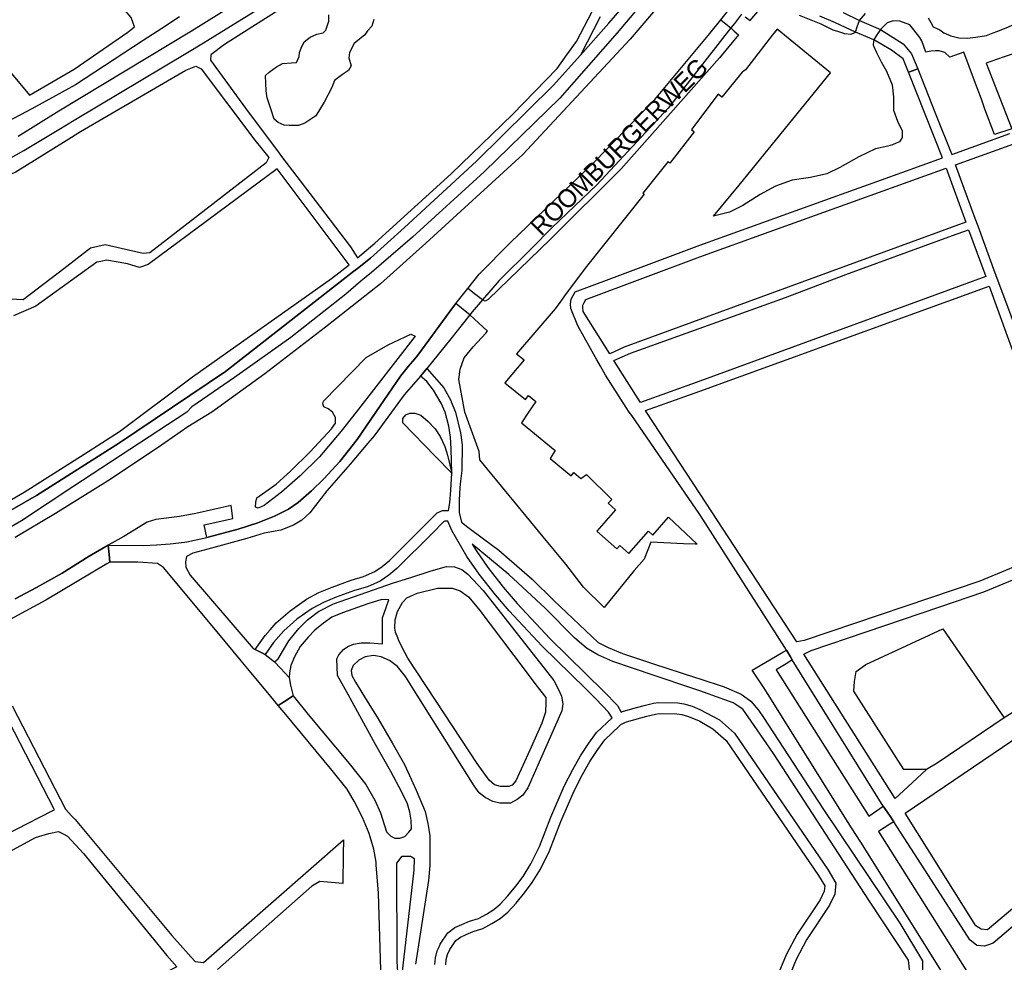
# Model space of a CAD drawing. Header units: metres. Extents: x 89872 to 99175, y 455036 to 468911.
# Tile 65 of 196: x 94626 to 95167, y 462198 to 462716. Entities that reach past the tile are written whole.
import ezdxf
from ezdxf.enums import TextEntityAlignment as Align

# ---------------------------------------------------------------- set-up
doc = ezdxf.new("R2010")
doc.units = ezdxf.units.M
doc.layers.add('Straatnamen', color=7, linetype='Continuous')
doc.layers.add('Wegdeel doorgaand', color=1, linetype='Continuous')
doc.layers.add('Waterdeel', color=7, linetype='Continuous', true_color=0x00aaff)
doc.layers.add('Wegdeel', color=7, linetype='Continuous', true_color=0x9a9a9a)

msp = doc.modelspace()

# ---------------------------------------------------------------- linework, layer by layer
at = {"layer": 'Waterdeel', "lineweight": -3}
for p, q in [((94796.01, 462714.82), (94796.01, 462718.4)), ((94794.44, 462710.02), (94796.01, 462714.82)), ((94820.82, 462715.88), (94819.66, 462712.1)), ((94785.74, 462706.09), (94789.42, 462707.74)), ((94789.42, 462707.74), (94792.91, 462708.42)), ((94792.91, 462708.42), (94794.44, 462710.02)), ((94815.82, 462707.37), (94809.93, 462702.65)), ((94817.3, 462709.58), (94815.82, 462707.37)), ((94819.66, 462712.1), (94817.3, 462709.58)), ((94780.79, 462700.08), (94782.44, 462703.48)), ((94782.44, 462703.48), (94785.74, 462706.09)), ((94809.93, 462702.65), (94807.42, 462697.64)), ((94779.84, 462695.42), (94779.92, 462697.66)), ((94779.92, 462697.66), (94780.79, 462700.08)), ((94807.42, 462697.64), (94807.12, 462694.68)), ((94767.22, 462689.81), (94770.52, 462691.55)), ((94770.52, 462691.55), (94775.56, 462692.04)), ((94775.56, 462692.04), (94778.27, 462692.19)), ((94778.27, 462692.19), (94779.84, 462695.42)), ((94807.12, 462694.68), (94808.3, 462690.41)), ((94761.21, 462685.06), (94763.25, 462686.9)), ((94763.25, 462686.9), (94767.22, 462689.81)), ((94803.57, 462685.55), (94799.11, 462682.35)), ((94806.83, 462687.75), (94803.57, 462685.55)), ((94808.3, 462690.41), (94806.83, 462687.75)), ((94761.6, 462676.53), (94761.21, 462685.06)), ((94799.11, 462682.35), (94797.66, 462678.37)), ((94762.09, 462672.66), (94761.6, 462676.53)), ((94797.66, 462678.37), (94793.45, 462670.29)), ((94764.03, 462667.33), (94762.09, 462672.66)), ((94793.45, 462670.29), (94788.99, 462662.83)), ((94765.96, 462661.03), (94764.03, 462667.33)), ((94768.19, 462659.18), (94765.96, 462661.03)), ((94771.49, 462657.73), (94768.19, 462659.18)), ((94782.83, 462658.8), (94779.44, 462657.54)), ((94788.99, 462662.83), (94782.83, 462658.8)), ((94774.3, 462657.44), (94771.49, 462657.73)), ((94779.44, 462657.54), (94774.3, 462657.44)), ((94836.76, 462496.49), (94838.47, 462498.49)), ((94836.76, 462494.08), (94836.76, 462496.49)), ((94838.47, 462498.49), (94840.6, 462499.48)), ((94840.6, 462499.48), (94843.45, 462499.48)), ((94843.45, 462499.48), (94846.72, 462498.34)), ((94846.72, 462498.34), (94850.7, 462494.79)), ((94854.52, 462475.75), (94836.76, 462494.08)), ((94850.7, 462494.79), (94854.54, 462490.81)), ((94854.54, 462490.81), (94857.38, 462486.54)), ((94857.38, 462486.54), (94859.94, 462481.14)), ((94859.94, 462481.14), (94861.36, 462476.3)), ((94863.64, 462466.34), (94854.52, 462475.75)), ((94861.36, 462476.3), (94863.64, 462466.34)), ((95091.38, 462361.32), (95133.62, 462380.89)), ((95133.62, 462380.89), (95167.41, 462331.97)), ((95086.05, 462357.32), (95091.38, 462361.32)), ((95085.16, 462351.98), (95086.05, 462357.32)), ((95084.71, 462346.64), (95085.16, 462351.98)), ((95112.28, 462303.5), (95084.71, 462346.64)), ((95167.41, 462331.97), (95130.51, 462307.05)), ((95130.51, 462307.05), (95124.73, 462303.5)), ((95124.73, 462303.5), (95112.28, 462303.5))]:
    msp.add_line(p, q, dxfattribs=at)
for points in [[(94614.22, 462635.88), (94628.44, 462643.7), (94647.69, 462655.39), (94656.01, 462660.44), (94718.43, 462697.67), (94727.12, 462703.01), (94754.41, 462719.77), (94854.5, 462782.3), (94865.92, 462789.64), (94861.83, 462793.02), (94858.83, 462795.53), (94720.48, 462709.47), (94647.63, 462665.38), (94625.24, 462651.52)], [(95000, 462750.14), (94961.82, 462704.96), (94902.78, 462641.57), (94849.47, 462592.86), (94824.42, 462570.47), (94794.21, 462546.65), (94760.81, 462521.06), (94731.82, 462500), (94718.64, 462491.83), (94701.69, 462480.09), (94674.32, 462462.05), (94645.85, 462444.23), (94623.58, 462430.97)], [(95025.03, 462717.23), (95027.75, 462715.17), (95032.83, 462721.33)], [(95054.75, 462718.23), (95066.55, 462713.38), (95073.15, 462710.2), (95076.21, 462709.26), (95079.67, 462708.19), (95083.1, 462707.69), (95084.57, 462708.33), (95085.6, 462708.78), (95086.65, 462711.71), (95087.9, 462715.17), (95091.06, 462719.06)], [(95125.68, 462716.78), (95127.02, 462714.09), (95128.34, 462711.69), (95131.99, 462710.17), (95134.2, 462708.44), (95138.15, 462706.8), (95142.38, 462705.65), (95147.1, 462705.55), (95151.82, 462706.03), (95157.6, 462707.09), (95161.35, 462708.41), (95163.35, 462709.18), (95169.35, 462711.65), (95170.2, 462712.01), (95174.06, 462713.64), (95183.3, 462718.16)], [(95186.78, 462701.9), (95166.92, 462695.1), (95157.5, 462691.88), (95158.81, 462688.51), (95171.55, 462655.78), (95162.06, 462652.52), (95156.83, 462666.59), (95154.84, 462671.96), (95151.08, 462682.1), (95145.2, 462697.93), (95137.56, 462695.1), (95134.68, 462697.66), (95131.7, 462698.52), (95129.48, 462698.52), (95126.98, 462698.43), (95124.28, 462697.85), (95122.14, 462704.01), (95121.03, 462705.86), (95117.71, 462710.12), (95115.49, 462712.91), (95109.94, 462714.95), (95106.42, 462715.14), (95103.09, 462714.04), (95099.33, 462710.28), (95097.09, 462706.75), (95095.8, 462704.7), (95095.61, 462703.76), (95095.32, 462701.66), (95095.5, 462701.25), (95097.16, 462697.57), (95099.68, 462692.46), (95102.69, 462687.44), (95105.87, 462679.82), (95106.62, 462673.04), (95106.54, 462665.93), (95108.8, 462659.91), (95111.22, 462654.63), (95111.22, 462650.95), (95109.8, 462648.52), (95108.08, 462647.78), (95105.92, 462646.83), (95103.38, 462646.26), (95096.63, 462644.74), (95087.51, 462640.22), (95077.05, 462634.36), (95069.85, 462631.02), (95060.98, 462629.01), (95058.39, 462628.6), (95050.85, 462627.42), (95041.73, 462624.15), (95033.19, 462619.64), (95023.65, 462613.61), (95016.37, 462609.84), (95007.5, 462607.67), (95021.73, 462624.71), (95071.94, 462686.55), (95042.65, 462710.4), (95040.08, 462707.28), (95025.08, 462688.19), (95023.32, 462686.9), (95012.16, 462673.17), (95010.06, 462674.75), (94995.45, 462655.26), (94997, 462654.1), (94983.65, 462636.88), (94982.65, 462637.69), (94968.67, 462620.31), (94969.39, 462619.73), (94937.04, 462579.15), (94925.68, 462563.82), (94923.04, 462560.24), (94920.49, 462556.81), (94899.33, 462532.05), (94903.43, 462528.75), (94892.8, 462516.06), (94904.12, 462506.94), (94905.84, 462509.08), (94909.81, 462505.89), (94905.91, 462500), (94901.95, 462494.03), (94920.57, 462478.89), (94917.69, 462474.54), (94929.35, 462465.04), (94930.73, 462466.74), (94934.7, 462463.51), (94937.66, 462465.66), (94951.71, 462451.89), (94949.63, 462449.88), (94953.76, 462446.23), (94943.46, 462434.56), (94954.45, 462424.87), (94956.03, 462426.66), (94961.09, 462422.2), (94971.91, 462434.46), (94974.18, 462432.35), (94982.79, 462442.23), (94998.56, 462427.31), (94997.58, 462427.35), (94991.09, 462427.64), (94973.1, 462428.43), (94969.41, 462419.06), (94964.04, 462412.92), (94947.53, 462392.58), (94936.02, 462403.71), (94926.43, 462416.37), (94913.98, 462431.37), (94879.18, 462473.74), (94878.76, 462478.36), (94870.93, 462500), (94869.82, 462506.02), (94867.62, 462517.95), (94868.36, 462523.61), (94870.57, 462529.76), (94875.49, 462535.91), (94882.33, 462543.37), (94883.31, 462544.44), (94873.55, 462553.49), (94870.13, 462556.24), (94865.88, 462559.66), (94864.58, 462558.03), (94845.03, 462531.37), (94843.36, 462529.35), (94839.95, 462525.23), (94835.39, 462519.74), (94821.98, 462500), (94811.68, 462484.86), (94802.08, 462472.82), (94793.3, 462463.38), (94786.63, 462456.7), (94779.3, 462450.36), (94773.94, 462446.61), (94766.29, 462442.71), (94757.01, 462439.13), (94746.27, 462435.55), (94728.91, 462431.09), (94727.57, 462437.99), (94743.35, 462441.57), (94742.37, 462448.73), (94723.01, 462444.17), (94713.9, 462442.55), (94701.04, 462440.92), (94696.16, 462439.46), (94683.31, 462431.64), (94674.79, 462426.76), (94664.27, 462420.74), (94649.55, 462411.46), (94635.27, 462403.5), (94623.68, 462397.26)]]:
    msp.add_lwpolyline(points, dxfattribs=at)
for points in [[(94881.97, 462560.9), (94880.51, 462561.62), (94876.82, 462564.53), (94872.49, 462567.92), (94878.79, 462575.8), (94896.02, 462593.22), (94942.58, 462638.01), (94975.27, 462671.78), (95000, 462701.46), (95005.55, 462708.13), (95011.57, 462715.58), (95014.54, 462713.2), (95017.09, 462711.15), (95018.93, 462709.45), (95021.26, 462707.31), (95010.93, 462694.77), (94974.11, 462653.21), (94956.79, 462633.71), (94917.87, 462595.05), (94883.73, 462561.82)], [(94757.18, 462447.1), (94755.71, 462447.75), (94755.88, 462450.52), (94756.53, 462452.8), (94767.1, 462460.45), (94774.91, 462467.45), (94785.81, 462478.19), (94797.53, 462490.72), (94799.81, 462493.97), (94799.81, 462497.07), (94798.05, 462500), (94795.65, 462501.75), (94793.35, 462502.8), (94792.72, 462504.47), (94793.16, 462505.92), (94816.6, 462529.94), (94828.68, 462537.05), (94841.12, 462542.74), (94843.61, 462541.67), (94811.04, 462500), (94802.9, 462489.58), (94790.86, 462475.42), (94780.28, 462465), (94770.03, 462456.05), (94760.43, 462448.57)]]:
    msp.add_lwpolyline(points, close=True, dxfattribs=at)
at = {"layer": 'Wegdeel'}
for p, q in [((95078.95, 462719.69), (95087.9, 462715.17)), ((95074.68, 462713.92), (95065.97, 462717.57)), ((95085.6, 462708.78), (95074.68, 462713.92)), ((95087.9, 462715.17), (95099.33, 462710.28)), ((95095.8, 462704.7), (95085.6, 462708.78)), ((95099.33, 462710.28), (95111.79, 462702.39)), ((95105.45, 462698.96), (95095.8, 462704.7)), ((95111.79, 462702.39), (95116.47, 462696.99)), ((95111.84, 462694.1), (95105.45, 462698.96)), ((95116.47, 462696.99), (95119.83, 462688.61)), ((95114.74, 462686.8), (95111.84, 462694.1)), ((95116.97, 462687.59), (95114.74, 462686.8)), ((95119.83, 462688.61), (95116.97, 462687.59))]:
    msp.add_line(p, q, dxfattribs=at)
for points in [[(94605.34, 462705.55), (94631.44, 462674.12), (94655.98, 462688.48), (94685.65, 462708.75), (94689.16, 462711.72), (94687.43, 462716.93), (94655.45, 462754.26), (94617.42, 462799.41)], [(94779.74, 462728.2), (94738.7, 462702.01), (94731.19, 462696.37), (94730.98, 462693.45), (94751.65, 462665.08), (94767.81, 462643.52), (94770.05, 462640.54), (94780.26, 462627.2), (94808.03, 462590.92), (94811.87, 462584.78), (94821.4, 462592.86), (94863.33, 462630.9), (94897.09, 462663.6), (94921.61, 462688.84), (94926.98, 462696.37), (94932.27, 462703.78), (94940.8, 462720.13)], [(94614.22, 462635.88), (94628.44, 462643.7), (94647.69, 462655.39), (94656.01, 462660.44), (94718.43, 462697.67), (94727.12, 462703.01), (94754.41, 462719.77)], [(94713.9, 462717.28), (94704.18, 462710.92), (94694.03, 462704.28), (94656.87, 462679.96), (94634.88, 462667.88), (94626.91, 462663.5), (94590.36, 462644.62)], [(94945.31, 462717.2), (94934.38, 462696.24), (94919.48, 462679.6), (94877.19, 462638.01), (94837.75, 462601.4), (94818.91, 462584.69), (94814.59, 462581.15), (94812.5, 462579.47), (94809.88, 462577.37), (94739.27, 462522.26), (94680.99, 462483.16), (94635.41, 462454.12), (94592.74, 462429.79)], [(95204.89, 462245.07), (95161.32, 462208.05), (95158.78, 462207.18), (95156.57, 462206.41), (95152.38, 462206.78), (95148.55, 462209.88), (95127.36, 462242.7), (95106.67, 462274.74), (95104.27, 462278.36), (95100.94, 462283.39), (95050.85, 462363.8), (95049.9, 462365.4), (95047.62, 462369.19), (95046.77, 462370.51), (95000, 462443.69), (94962.59, 462498.06), (94961.25, 462500), (94959.56, 462502.46), (94948.24, 462520.36), (94945.53, 462525.19), (94943.51, 462528.78), (94933.02, 462547.43), (94929.09, 462556.89), (94929, 462559.48), (94929.34, 462561.99), (94931.52, 462566.01), (94950.15, 462573), (95000, 462591.7), (95077.91, 462619.78), (95099.89, 462627.7), (95133.42, 462639.79), (95114.74, 462686.8), (95116.97, 462687.59), (95119.83, 462688.61), (95129.68, 462664.01), (95138.63, 462641.66), (95170.53, 462653.12)], [(95191.02, 462500), (95164.36, 462571.03), (95162.43, 462576.35), (95153.03, 462602.13), (95151.5, 462606.34), (95140.71, 462635.95), (95172.73, 462647.45)], [(94601.6, 462440.38), (94628.58, 462456.04), (94661.55, 462476.86), (94681.07, 462489.39), (94721.13, 462519.46), (94797.47, 462573.44), (94807.24, 462580.85), (94767.72, 462633.77), (94696.76, 462581.17), (94691.93, 462579.39), (94685.32, 462581.43), (94680.2, 462582.34), (94673.89, 462583.46), (94670.71, 462582.86), (94668.55, 462582.44), (94635.07, 462558.29), (94622.62, 462552.95)], [(94854.34, 462196.35), (94854.71, 462200.03), (94855.64, 462203.76), (94856.86, 462206.47), (94857.3, 462207.46), (94861.51, 462213.67), (94865.39, 462216.58), (94869.25, 462218.38), (94873.48, 462220.07), (94878.35, 462221.64), (94882.75, 462224.07), (94886.73, 462226.52), (94890.32, 462229.52), (94894.53, 462234.03), (94898.97, 462239.42), (94902.91, 462244.79), (94907.16, 462251.72), (94911.85, 462261.24), (94918.16, 462277.28), (94925.53, 462294.32), (94930.16, 462303.57), (94934.4, 462311.06), (94939.05, 462318.04), (94943.32, 462323.84), (94951.81, 462331.88), (94949.91, 462335.1), (94942.99, 462342.1), (94937.18, 462347.98), (94913.33, 462371.28), (94895.19, 462390.72), (94887.62, 462399.45), (94878.74, 462410.95), (94871.98, 462420.52), (94863.69, 462434.99), (94861.46, 462439.97), (94859.91, 462439.97), (94859.2, 462439.65), (94852.8, 462433.27), (94833.54, 462414.07), (94829.09, 462410.3), (94824.33, 462407.13), (94817.26, 462404.02), (94810.17, 462401.88), (94800.05, 462398.18), (94793.07, 462395.33), (94786.88, 462392.07), (94778.54, 462386.09), (94771.31, 462379.81), (94765.69, 462373.4), (94761, 462366.8), (94758.57, 462368.02), (94755.58, 462369.53), (94760.98, 462377.13), (94763.8, 462380.35), (94767.07, 462384.07), (94774.81, 462390.8), (94783.72, 462397.19), (94790.54, 462400.77), (94797.88, 462403.78), (94808.27, 462407.57), (94815.18, 462409.66), (94821.44, 462412.41), (94825.47, 462415.1), (94829.48, 462418.49), (94855.73, 462444.67), (94858.61, 462445.97), (94861.88, 462445.97), (94862.55, 462450.07), (94863.18, 462457.03), (94863.64, 462466.34), (94863.41, 462479.8), (94862.98, 462486.2), (94861.99, 462492.17), (94859.99, 462500), (94857.84, 462504.89), (94853.65, 462512.02), (94849.88, 462516.84), (94846.47, 462519.82), (94848.33, 462521.99), (94849.95, 462523.88), (94859.31, 462513.28), (94863.08, 462506.36), (94863.4, 462505.62), (94865.79, 462500), (94868.52, 462488.55), (94869.47, 462481.92), (94869.23, 462467.94), (94868.5, 462462.08), (94868.05, 462458.47), (94867.81, 462451.59), (94867.81, 462445.69), (94867.81, 462444.72), (94869, 462439.51), (94872.56, 462436.79), (94881.08, 462430.27), (94889.6, 462424.11), (94907.84, 462408.24), (94919.8, 462396.39), (94944.2, 462373.41), (94945.65, 462372.66), (94949.65, 462370.57), (94957.49, 462367.3), (94974.65, 462361.64), (94997.7, 462354.11), (95000, 462353.36), (95013.49, 462348.96), (95022.74, 462344.87), (95028.07, 462341.14), (95032.33, 462336.16), (95034.99, 462332.09), (95068.04, 462281.6), (95109.98, 462219.04), (95122.42, 462198.42), (95122.42, 462191.14)], [(94623.68, 462397.26), (94635.27, 462403.5), (94649.55, 462411.46), (94664.27, 462420.74), (94674.79, 462426.76), (94675.29, 462421.74), (94675.7, 462417.58), (94674, 462416.56), (94640.53, 462396.6), (94629.34, 462390.59), (94602.51, 462376.17)], [(95115.92, 462188.64), (95114.78, 462198.78), (95093.38, 462231.07), (95040.51, 462312.35), (95029.84, 462327.73), (95023.63, 462336.7), (95018.47, 462340.25), (95000, 462346.77), (94995.7, 462348.22), (94974.87, 462355.27), (94952.22, 462362.87), (94943.97, 462366.57), (94937.71, 462370.27), (94931.17, 462375.96), (94914.96, 462392.17), (94895.05, 462410.67), (94874.8, 462427.43), (94877, 462423.82), (94883.57, 462414.52), (94891.86, 462403.77), (94899.65, 462394.74), (94917.62, 462375.47), (94947.34, 462346.33), (94954.71, 462338.77), (94956.89, 462335.08), (94957.46, 462335.38), (94963.3, 462337.1), (94969.41, 462338.75), (94974.63, 462339.93), (94977.26, 462340.3), (94987.96, 462340.13), (94991.33, 462339.6), (94995.83, 462338.35), (95000, 462336.56), (95010.85, 462330.77), (95019.14, 462323.42), (95070.4, 462248.56), (95074.85, 462241.09), (95074.37, 462234.93), (95071.36, 462228.91), (95058.73, 462209.86), (95053, 462199.1), (95040.05, 462167.35)], [(94825.08, 462181.58), (94823.37, 462235.61), (94822.18, 462251.18), (94822.07, 462252.54), (94820.85, 462259.7), (94818.78, 462266.57), (94818.25, 462268.33), (94814.51, 462277.12), (94810.27, 462285.74), (94806.21, 462292.74), (94797.99, 462302.99), (94771.44, 462334.86), (94768.3, 462338.63), (94771.66, 462340.89), (94776.42, 462344.09), (94784.73, 462333.76), (94807.18, 462306.74), (94816.46, 462295.35), (94821.34, 462286.72), (94824.43, 462279.72), (94827.85, 462269.31), (94830.13, 462266.86), (94832.41, 462265.72), (94835.17, 462265.72), (94837.78, 462266.7), (94840.06, 462268.99), (94841.52, 462270.93), (94841.36, 462275.65), (94840.87, 462278.91), (94840.54, 462280.05), (94839.24, 462284.61), (94836.23, 462291.12), (94830.21, 462302.35), (94821.75, 462317.32), (94806.78, 462344.66), (94800.76, 462355.24), (94800.43, 462364.36), (94801.57, 462366.47), (94804.17, 462369.4), (94806.45, 462371.19), (94809.71, 462372.33), (94813.77, 462373.15), (94818.66, 462373.15), (94825.65, 462372.66), (94825.62, 462386.87), (94826.48, 462389.38), (94829.03, 462396.79), (94825.13, 462396.96), (94817.49, 462394.52), (94803.5, 462389.64), (94797.81, 462387.2), (94793.09, 462383.95), (94788.38, 462380.2), (94784.64, 462376.3), (94780.25, 462371.09), (94777.16, 462365.4), (94775.21, 462360.68), (94774.39, 462356.62), (94774.31, 462354.18), (94769.49, 462359.19), (94766.18, 462362.64), (94768.13, 462364.43), (94774.15, 462374.19), (94779.51, 462381.02), (94784.39, 462385.73), (94790.41, 462390.29), (94798.7, 462394.52), (94831.55, 462406.07), (94840.63, 462408.97), (94852.28, 462412.68), (94860.74, 462415.18), (94865.13, 462414.85), (94869.2, 462413.55), (94872.45, 462410.95), (94880.91, 462402), (94919.86, 462352.39), (94922.41, 462347.56), (94923.93, 462343.77), (94924.74, 462339.7), (94924.25, 462335.8), (94915.24, 462315.52), (94905.47, 462293.51), (94902.7, 462289.44), (94899.61, 462287), (94895.87, 462285.05), (94890.02, 462285.05), (94886.28, 462285.86), (94882.05, 462288.14), (94878.8, 462290.74), (94876.03, 462294.48), (94844.69, 462344.42), (94838.22, 462354.67), (94833.83, 462360.2), (94829.4, 462363.38), (94824.84, 462365.5), (94820.61, 462366.15), (94816.05, 462365.5), (94812.64, 462363.71), (94809.54, 462360.78), (94808.41, 462358.01), (94808.73, 462355.24), (94810.68, 462351.5), (94817.12, 462341.07), (94823.13, 462331.32), (94830.94, 462318.13), (94837.61, 462306.25), (94844.12, 462292.09), (94849.09, 462280.37), (94850.55, 462273.86), (94851.02, 462270.56), (94851.53, 462267.03), (94851.53, 462255.54), (94851.53, 462250.75), (94850.96, 462242.45), (94843.8, 462196.55)], [(95139.35, 462182.36), (95088.5, 462263.49), (95083.5, 462271.46), (95035.36, 462348.26), (95028.91, 462358.19), (95038.56, 462363.86), (95045.62, 462368.01), (95047.62, 462369.19), (95049.9, 462365.4), (95050.85, 462363.8), (95048.37, 462362.23), (95042.1, 462358.27), (95092.91, 462277.9), (95099.1, 462282.14), (95100.94, 462283.39), (95104.27, 462278.36), (95106.67, 462274.74), (95104.61, 462273.47), (95098.21, 462269.5), (95147.61, 462191.37)], [(94617.55, 462267.26), (94644.27, 462280.97), (94645.3, 462281.28), (94617, 462336.09)], [(94621.94, 462338.54), (94651.3, 462281.68), (94654.86, 462277.88), (94656.57, 462276.05), (94709.71, 462212.26), (94720.39, 462200.34), (94722.59, 462197.89), (94727.17, 462197.34), (94804.15, 462264.8), (94804.04, 462257.01), (94803.83, 462240.93), (94791.11, 462241.89), (94786.65, 462239.34), (94734.8, 462193.52)], [(94860.35, 462196.17), (94860.63, 462199), (94861.33, 462201.78), (94862.59, 462204.58), (94865.87, 462209.44), (94868.49, 462211.41), (94871.63, 462212.86), (94875.52, 462214.42), (94880.74, 462216.11), (94885.77, 462218.88), (94890.24, 462221.64), (94894.46, 462225.15), (94899.04, 462230.07), (94903.71, 462235.74), (94907.89, 462241.44), (94912.43, 462248.82), (94917.34, 462258.82), (94923.71, 462274.99), (94930.97, 462291.79), (94935.46, 462300.75), (94939.51, 462307.91), (94943.97, 462314.59), (94947.83, 462319.85), (94955.93, 462327.53), (94956.61, 462328.17), (94958.8, 462329.31), (94959.66, 462329.76), (94970.85, 462332.92), (94975.72, 462334.02), (94977.64, 462334.3), (94987.44, 462334.14), (94990.15, 462333.71), (94993.88, 462332.67), (94999.6, 462330.25), (95000, 462330.05), (95007.26, 462325.93), (95014.61, 462319.42), (95065.34, 462245.33), (95068.72, 462239.66), (95068.48, 462236.57), (95066.16, 462231.93), (95053.57, 462212.94), (95047.57, 462201.67), (95039.41, 462182.15)]]:
    msp.add_lwpolyline(points, dxfattribs=at)
for points in [[(94763.01, 462639.92), (94761.54, 462636.98), (94728.47, 462611.32), (94697.73, 462587.46), (94694.07, 462587.09), (94681.84, 462589.88), (94673.16, 462591.86), (94665.09, 462590.03), (94650.43, 462578.66), (94628.06, 462561.78), (94621.09, 462562.15), (94589.92, 462616.81), (94623.66, 462631.85), (94651.57, 462649.23), (94659.59, 462654.23), (94717.53, 462687.97), (94723.04, 462690.18), (94725.97, 462688.71), (94755.31, 462649.46)], [(94950.57, 462531.99), (94935.85, 462555.27), (94935.7, 462557.47), (94935.7, 462558.81), (94936.2, 462559.9), (94937.46, 462561.84), (95000, 462585.3), (95013.27, 462590.07), (95038.17, 462599.04), (95135.5, 462634.07), (95146.3, 462604.43), (94958.51, 462535.61)], [(94967.44, 462505.29), (94952.85, 462528.37), (94961.92, 462532.31), (95047.09, 462563.07), (95080.35, 462575.59), (95139.03, 462597.07), (95147.82, 462600.25), (95157.22, 462574.45), (95000, 462516.99)], [(95053.47, 462373.76), (95000, 462455.15), (94970.8, 462500), (94970.23, 462500.87), (95000, 462511.56), (95159.16, 462569.13), (95184.29, 462500), (95208.62, 462434.25), (95206.02, 462430.68), (95202.87, 462427.3), (95154.07, 462407), (95057.35, 462374.35)], [(95107.4, 462287.67), (95057.22, 462366.84), (95061.24, 462369.02), (95131.97, 462392.92), (95156.26, 462401.13), (95207.15, 462422.29), (95212.96, 462423.3), (95215.12, 462417.34), (95231.19, 462373), (95227.88, 462369.77), (95200.19, 462352.46), (95167.41, 462331.97), (95130.51, 462307.05), (95124.73, 462303.5), (95114.34, 462294.01)], [(94887.18, 462295.13), (94884.25, 462297.73), (94877.64, 462306.85), (94859.58, 462334.14), (94839.53, 462364.75), (94837.95, 462367.8), (94834.65, 462374.18), (94833.93, 462375.97), (94832.7, 462379.07), (94832.37, 462381.18), (94832.53, 462385.73), (94833.83, 462390.29), (94836.6, 462395.33), (94839.04, 462397.93), (94844.57, 462400.37), (94855.79, 462403.14), (94863.92, 462403.14), (94868.31, 462401.67), (94872.86, 462398.42), (94878.56, 462391.75), (94904.09, 462357.92), (94909.8, 462350.13), (94915.31, 462343.12), (94915.47, 462340.35), (94915.15, 462334.98), (94913.2, 462328.96), (94906.52, 462314.17), (94898.88, 462297.24), (94896.93, 462294.97), (94894.98, 462294.15), (94890.43, 462294.15)], [(95158.22, 462215.35), (95154.75, 462215.71), (95151.84, 462217.53), (95113.01, 462279.43), (95235.98, 462362.82), (95254.87, 462340.14), (95259.5, 462334.58), (95261.29, 462332.44), (95261.65, 462331.95), (95274.99, 462313.53), (95272.88, 462311.8), (95271.46, 462310.64)], [(94540.9, 462050.09), (94531.02, 462055.66), (94477.7, 462085.74), (94433.94, 462110.77), (94428.96, 462113.62), (94463.91, 462173.73), (94477.4, 462181.21), (94527, 462207.6), (94634.77, 462266.21), (94642.16, 462268.32), (94647.43, 462269.37), (94649.97, 462268.1), (94652.35, 462266.91), (94661.16, 462257.3), (94706.97, 462201.29), (94712.56, 462195.12), (94647.06, 462161.73), (94590.08, 462134.31), (94559.87, 462082.57), (94543.23, 462054.08)], [(94835.42, 462179.95), (94834.2, 462189.39), (94833.71, 462198.02), (94833.54, 462252.05), (94836.47, 462255.96), (94841.03, 462255.96), (94841.66, 462255.54), (94842.98, 462254.66), (94842.82, 462248.15), (94836.56, 462194.11)]]:
    msp.add_lwpolyline(points, close=True, dxfattribs=at)
at = {"layer": 'Wegdeel doorgaand'}
for points in [[(94592.74, 462429.79), (94635.41, 462454.12), (94680.99, 462483.16), (94739.27, 462522.26), (94809.88, 462577.37), (94812.5, 462579.47), (94814.59, 462581.15), (94818.91, 462584.69), (94837.75, 462601.4), (94877.19, 462638.01), (94919.48, 462679.6), (94934.38, 462696.24), (94950.04, 462713.73), (94961.06, 462726.39)], [(94966.47, 462722.62), (94954.66, 462708.4), (94923.03, 462672.49), (94881.46, 462631.97), (94842.01, 462596.06), (94819.45, 462576.78), (94813.76, 462571.92), (94805.41, 462564.78), (94775.2, 462540.96), (94744.29, 462518.92), (94720.68, 462502.84), (94718.02, 462500), (94655.25, 462458.87), (94627.04, 462440.2), (94596.95, 462422.83)], [(95022.99, 462718.78), (95019.05, 462713.67), (95017.09, 462711.15), (94982.68, 462667.02), (94943.47, 462624.86), (94918.95, 462601.4), (94907.5, 462589.94), (94889.81, 462572.24), (94880.51, 462561.62), (94874.93, 462555.14), (94873.55, 462553.49), (94863.15, 462540.25), (94849.95, 462523.88), (94848.33, 462521.99), (94846.47, 462519.82), (94837.51, 462509.4), (94830.6, 462500), (94821.04, 462486.99), (94817.52, 462482.82), (94807.83, 462471.29), (94794.98, 462456.64), (94785.71, 462444.6), (94781.31, 462440.53), (94776.59, 462437.76), (94769.6, 462435.16), (94760.48, 462433.37), (94751.04, 462430.44), (94729.64, 462424.58), (94721.34, 462422.46), (94717.76, 462420.67), (94717.2, 462417.74), (94717.52, 462414.81), (94719.8, 462410.42), (94754.54, 462370.05), (94755.58, 462369.53), (94758.57, 462368.02), (94761, 462366.8), (94766.18, 462362.64), (94769.49, 462359.19), (94774.31, 462354.18), (94774.96, 462349.79), (94776.42, 462344.09), (94771.66, 462340.89), (94768.3, 462338.63), (94764.15, 462343.61), (94751.47, 462358.88), (94747.91, 462363.17), (94734.62, 462379.17), (94705.15, 462414.65), (94701.82, 462416.76), (94691.15, 462417.5), (94684.25, 462417.53), (94675.7, 462417.58), (94675.29, 462421.74), (94674.79, 462426.76), (94694.17, 462426.7), (94701.24, 462427.09), (94708.82, 462427.51), (94716.8, 462428.49), (94718.09, 462428.65), (94728.91, 462431.09), (94746.27, 462435.55), (94757.01, 462439.13), (94766.29, 462442.71), (94773.94, 462446.61), (94779.3, 462450.36), (94786.63, 462456.7), (94793.3, 462463.38), (94802.08, 462472.82), (94811.68, 462484.86), (94821.98, 462500), (94835.39, 462519.74), (94839.95, 462525.23), (94843.36, 462529.35), (94845.03, 462531.37), (94864.58, 462558.03), (94865.88, 462559.66), (94872.49, 462567.92), (94878.79, 462575.8), (94896.02, 462593.22), (94942.58, 462638.01), (94975.27, 462671.78), (95000, 462701.46), (95005.55, 462708.13), (95011.57, 462715.58), (95017.54, 462722.97)]]:
    msp.add_lwpolyline(points, dxfattribs=at)

# ---------------------------------------------------------------- texts
at = {"layer": 'Straatnamen'}
msp.add_text('ROOMBURGERWEG', height=10, rotation=44.9284, dxfattribs=at).set_placement((94955.6, 462645.93), align=Align.MIDDLE_CENTER)

doc.saveas('drawing.dxf')
